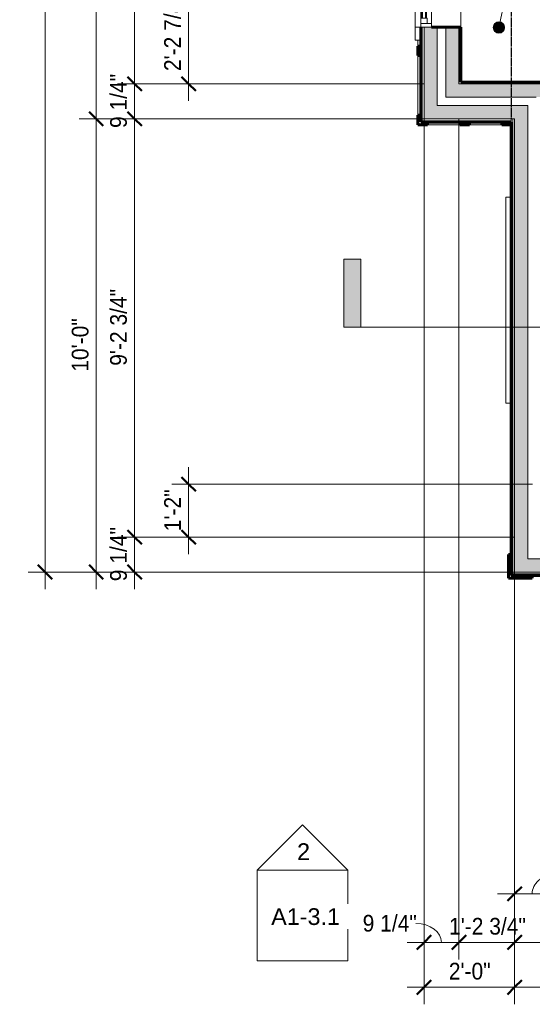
# Model space of a CAD drawing. Header units: inches. Extents: x -653 to 138, y -295 to 603.
# Tile 1 of 21: x -653 to -518, y -295 to -34. Entities that reach past the tile are written whole.
import ezdxf

# ---------------------------------------------------------------- set-up
doc = ezdxf.new("R2010")
doc.units = ezdxf.units.IN
doc.header["$MEASUREMENT"] = 0
doc.linetypes.add('1A Hidden Long', pattern=[0.21875, 0.15625, -0.0625])
doc.linetypes.add('3B Center Short', pattern=[0.59375, 0.375, -0.0625, 0.09375, -0.0625])
for name, color, linetype, lineweight in [('A-ANNO-DIMS', 1, 'Continuous', 9), ('A-ANNO-DIMS-48', 1, 'Continuous', 9), ('A-ANNO-NOTE', 2, 'Continuous', 9), ('A-ANNO-SYMB', 6, 'Continuous', 9), ('A-DETL', 5, 'Continuous', 9), ('A-DETL-MBND', 5, 'Continuous', 9), ('A-GLAZ', 6, 'Continuous', 18), ('A-GLAZ-GLAS', 6, 'Continuous', 40), ('A-WALL', 2, 'Continuous', 18), ('A-WALL-PATT', 2, 'Continuous', 60)]:
    doc.layers.add(name, color=color, linetype=linetype, lineweight=lineweight)
doc.styles.add('Arial', font='arial.ttf', dxfattribs={"height": 4.425898})
doc.styles.add('Arial_1', font='arial.ttf', dxfattribs={"width": 0.9, "height": 4.425898})
doc.dimstyles.new('Linear_-_3_32__Arial_2', dxfattribs={"dimscale": 12, "dimtxt": 4.5, "dimasz": 0.3125, "dimexe": 0.375, "dimexo": 0.375, "dimgap": 0.0625, "dimtad": 1, "dimdec": 3, "dimrnd": 0.125, "dimzin": 3, "dimdsep": 46, "dimlunit": 4, "dimtxsty": 'Arial_1', "dimblk1": 'OBLIQUE', "dimblk2": 'OBLIQUE', "dimsah": 1, "dimcen": 0.09, "dimdle": 0.375, "dimazin": 0, "dimtfac": 1, "dimtdec": 3, "dimtix": 1, "dimtmove": 0, "dimatfit": 3, "dimfxl": 1, "dimtvp": 1, "dimfrac": 2, "dimtolj": 1, "dimtzin": 0, "dimarcsym": 2})
doc.dimstyles.new('Linear_-_3_32__Arial_2_1', dxfattribs={"dimscale": 12, "dimtxt": 4.5, "dimasz": 0.3125, "dimexe": 0.375, "dimexo": 0.375, "dimgap": 0.0625, "dimtad": 1, "dimdec": 3, "dimrnd": 0.125, "dimzin": 3, "dimdsep": 46, "dimlunit": 4, "dimtxsty": 'Arial_1', "dimblk1": 'OBLIQUE', "dimblk2": 'OBLIQUE', "dimsah": 1, "dimcen": 0.09, "dimdle": 0.375, "dimazin": 0, "dimtfac": 1, "dimtdec": 3, "dimtix": 1, "dimtmove": 1, "dimatfit": 3, "dimfxl": 1, "dimtvp": 1, "dimfrac": 2, "dimtolj": 1, "dimtzin": 0, "dimarcsym": 2})
doc.dimstyles.new('Linear_-_3_32__Arial_2_4', dxfattribs={"dimscale": 12, "dimtxt": 4.5, "dimasz": 0.1875, "dimexe": 0.375, "dimexo": 0.375, "dimgap": 0.0625, "dimtad": 1, "dimdec": 3, "dimrnd": 0.125, "dimzin": 3, "dimdsep": 46, "dimlunit": 4, "dimtxsty": 'Arial_1', "dimblk1": 'OBLIQUE', "dimblk2": 'OBLIQUE', "dimsah": 1, "dimcen": 0.09, "dimdle": 0.375, "dimazin": 0, "dimtfac": 1, "dimtdec": 3, "dimtix": 1, "dimtmove": 0, "dimatfit": 3, "dimfxl": 1, "dimtvp": 1, "dimfrac": 2, "dimtolj": 1, "dimtzin": 0, "dimarcsym": 2})
pattern_1 = [(135, (0, 0), (-4.006467, -4.006467), [])]
pattern_2 = [(0, (0, 0), (15.36, 3.84), [0.634, -10.886, 0.634, -10.886, -61.44]), (0, (0, 0), (15.36, 3.84), [-23.04, 0.634, -22.406, 0.634, -10.886, -26.88]), (0, (0, 0), (15.36, 3.84), [-57.6, 0.634, -7.046, 0.634, -18.566]), (120, (5.76, 1.92), (-11.005538, 11.38215), [0.634, -10.886, 0.634, -10.886, -61.44]), (120, (5.76, 1.92), (-11.005538, 11.38215), [-23.04, 0.634, -22.406, 0.634, -10.886, -26.88]), (120, (5.76, 1.92), (-11.005538, 11.38215), [-57.6, 0.634, -7.046, 0.634, -18.566]), (240, (7.68, 9.6), (-4.354462, -15.22215), [0.634, -10.886, 0.634, -10.886, -61.44]), (240, (7.68, 9.6), (-4.354462, -15.22215), [-23.04, 0.634, -22.406, 0.634, -10.886, -26.88]), (240, (7.68, 9.6), (-4.354462, -15.22215), [-57.6, 0.634, -7.046, 0.634, -18.566])]
pattern_3 = [(45, (0, 0), (-4.006467, 4.006467), []), (135, (0, 0), (-4.006467, -4.006467), [])]

# ---------------------------------------------------------------- blocks, each defined once
blk = doc.blocks.new('Single Casement - 2050CS-2109808-Second Floor Plan')
at = {"layer": 'A-GLAZ'}
for p, q in [((-11.75, 6.81), (-15.25, 6.81)), ((-15.25, 6.81), (-15.25, 5.31)), ((-11.75, 5.31), (-11.75, 6.81)), ((-11.75, 6.81), (11.75, 6.81)), ((11.75, 5.31), (-11.75, 5.31)), ((-11.75, 5.31), (-11.75, 2.44)), ((-10.83, 2.44), (-10.83, 5.31)), ((-10.83, 5.31), (-9.38, 5.31)), ((-9.38, 5.31), (-9.38, 3.6)), ((9.37, 5.31), (-0.73, 5.31)), ((10.83, 5.31), (9.37, 5.31)), ((9.37, 5.31), (9.37, 3.6)), ((9.37, 3.6), (9.37, 5.31)), ((10.83, 5.31), (10.83, 2.44)), ((15.25, 6.81), (11.75, 6.81)), ((11.75, 6.81), (11.75, 5.31)), ((11.75, 2.44), (11.75, 5.31)), ((15.25, 5.31), (15.25, 6.81)), ((-9.38, 3.6), (-10.83, 3.6)), ((9.37, 3.6), (10.83, 3.6)), ((-11.75, 2.44), (11.75, 2.44))]:
    blk.add_line(p, q, dxfattribs=at)
at = {"layer": 'A-GLAZ-GLAS'}
for p, q in [((9.37, 5), (-9.38, 5)), ((9.37, 4), (-9.38, 4))]:
    blk.add_line(p, q, dxfattribs=at)
blk = doc.blocks.new('Single Awning - 48_ x 15_-2775562-Second Floor Plan')
at = {"layer": 'A-DETL-MBND'}
for p, q in [((-27.25, 6.81), (27.25, 6.81)), ((-27.25, 5.31), (-27.25, 6.81)), ((27.25, 6.81), (27.25, 5.31))]:
    blk.add_line(p, q, dxfattribs=at)
blk = doc.blocks.new('Section - 3_32_ x 3_8_-54337-Second Floor Plan')
at = {"layer": 'A-ANNO-SYMB'}
blk.add_hatch(color=256, dxfattribs=at).paths.add_polyline_path([(0, 0.375), (0, 0), (-0.09375, 0), (-0.09375, 0.375)], flags=0)
for p, q in [((0, 0.375), (-0.09375, 0.375)), ((-0.09375, 0.375), (-0.09375, 0)), ((0, 0), (0, 0.375)), ((-0.09375, 0), (0, 0))]:
    blk.add_line(p, q, dxfattribs=at)
blk = doc.blocks.new('Elevation - Detail Number-151647-Second Floor Plan')
at = {"layer": 'A-ANNO-SYMB'}
for p, q in [((-0.25, -0.25), (-0.25, 0.25)), ((-0.25, 0.25), (0.25, 0.25)), ((0.25, 0.25), (0.25, -0.25)), ((0.25, -0.25), (-0.25, -0.25))]:
    blk.add_line(p, q, dxfattribs=at)
blk = doc.blocks.new('Elevation - Detail Number-151370-Second Floor Plan')
at = {"layer": 'A-ANNO-SYMB'}
for p, q in [((0, 0.25), (-0.25, 0)), ((0.25, 0), (0, 0.25)), ((-0.25, 0), (0.25, 0))]:
    blk.add_line(p, q, dxfattribs=at)
blk = doc.blocks.new('DIMBLOCK1-Second Floor Plan')
at = {"layer": 'A-ANNO-DIMS-48', "transparency": 16777216}
for p, q in [((-522.29, -180.23), (-522.29, -294.61)), ((-522.29, -290.11), (-522.29, -180.23)), ((-42.29, -180.23), (-42.29, -294.61)), ((-42.29, -290.11), (-42.29, -180.23)), ((-526.79, -290.11), (-37.79, -290.11))]:
    blk.add_line(p, q, dxfattribs=at)
at = {"layer": 'A-ANNO-DIMS-48', "lineweight": 50, "transparency": 16777216}
for p, q in [((-522.29, -290.11), (-520.41, -288.24)), ((-42.29, -290.11), (-40.41, -288.24)), ((-522.29, -290.11), (-524.16, -291.99)), ((-42.29, -290.11), (-44.16, -291.99))]:
    blk.add_line(p, q, dxfattribs=at)
at = {"layer": 'A-ANNO-DIMS-48', "color": 0, "transparency": 16777216, "insert": (-289.24, -283.62), "char_height": 4.426, "width": 16.6985, "attachment_point": 1, "line_spacing_factor": 0.938532, "style": 'Arial_1'}
blk.add_mtext('40\'-0"', dxfattribs=at)
blk = doc.blocks.new('_Oblique')
at = {"color": 0, "linetype": 'ByBlock', "lineweight": -2}
blk.add_line((-0.5, -0.5), (0.5, 0.5), dxfattribs=at)
blk = doc.blocks.new('DIMBLOCK2-Second Floor Plan')
at = {"layer": 'A-ANNO-DIMS-48', "transparency": 16777216}
for p, q in [((-513.04, -171.64), (-513.04, -269.87)), ((-513.04, -265.37), (-513.04, -171.64)), ((-522.29, -180.23), (-522.29, -269.87)), ((-522.29, -265.37), (-522.29, -180.23)), ((-526.79, -265.37), (-513.04, -265.37))]:
    blk.add_line(p, q, dxfattribs=at)
at = {"layer": 'A-ANNO-DIMS-48', "lineweight": 50, "transparency": 16777216}
for p, q in [((-522.29, -265.37), (-524.16, -267.25)), ((-522.29, -265.37), (-520.41, -263.5)), ((-513.04, -265.37), (-514.91, -267.25)), ((-513.04, -265.37), (-511.16, -263.5))]:
    blk.add_line(p, q, dxfattribs=at)
at = {"layer": 'A-ANNO-DIMS-48', "transparency": 16777216}
blk.add_ellipse((-511.8, -265.37), major_axis=(5.86, 0), ratio=0.853868, start_param=1.570796, end_param=3.141593, dxfattribs=at)
at = {"layer": 'A-ANNO-DIMS-48', "color": 0, "transparency": 16777216, "insert": (-511.8, -258.09), "char_height": 4.426, "width": 16.9477, "attachment_point": 1, "line_spacing_factor": 0.938532, "style": 'Arial_1'}
blk.add_mtext('9 1/4"', dxfattribs=at)
blk = doc.blocks.new('DIMBLOCK9-Second Floor Plan')
at = {"layer": 'A-ANNO-DIMS-48', "transparency": 16777216}
for p, q in [((-212.04, -175.98), (-212.04, -282.72)), ((-212.04, -278.22), (-212.04, -175.98)), ((-522.29, -180.23), (-522.29, -282.72)), ((-522.29, -278.22), (-522.29, -180.23)), ((-526.79, -278.22), (-212.04, -278.22))]:
    blk.add_line(p, q, dxfattribs=at)
at = {"layer": 'A-ANNO-DIMS-48', "lineweight": 50, "transparency": 16777216}
for p, q in [((-522.29, -278.22), (-524.16, -280.09)), ((-522.29, -278.22), (-520.41, -276.34)), ((-212.04, -278.22), (-213.91, -280.09)), ((-212.04, -278.22), (-210.16, -276.34))]:
    blk.add_line(p, q, dxfattribs=at)
at = {"layer": 'A-ANNO-DIMS-48', "color": 0, "transparency": 16777216, "insert": (-380.21, -271.73), "char_height": 4.4259, "width": 31.32, "attachment_point": 1, "line_spacing_factor": 0.938532, "style": 'Arial_1'}
blk.add_mtext('25\'-10 1/4"', dxfattribs=at)
blk = doc.blocks.new('DIMBLOCK11-Second Floor Plan')
at = {"layer": 'A-ANNO-DIMS-48', "lineweight": 50, "transparency": 16777216}
for p, q in [((-633.14, -60.17), (-635.02, -58.29)), ((-633.14, -60.17), (-631.27, -62.04)), ((-633.14, -180.17), (-635.02, -178.29)), ((-633.14, -180.17), (-631.27, -182.04))]:
    blk.add_line(p, q, dxfattribs=at)
at = {"layer": 'A-ANNO-DIMS-48', "transparency": 16777216}
for p, q in [((-546.35, -60.17), (-637.64, -60.17)), ((-633.14, -184.67), (-633.14, -60.17)), ((-633.14, -60.17), (-546.35, -60.17)), ((-522.35, -180.17), (-637.64, -180.17)), ((-633.14, -180.17), (-522.35, -180.17))]:
    blk.add_line(p, q, dxfattribs=at)
at = {"layer": 'A-ANNO-DIMS-48', "color": 0, "transparency": 16777216, "insert": (-639.63, -127.13), "char_height": 4.426, "width": 16.6985, "attachment_point": 1, "rotation": 90, "line_spacing_factor": 0.938532, "style": 'Arial_1'}
blk.add_mtext('10\'-0"', dxfattribs=at)
blk = doc.blocks.new('DIMBLOCK12-Second Floor Plan')
at = {"layer": 'A-ANNO-DIMS-48', "lineweight": 50, "transparency": 16777216}
for p, q in [((-633.14, 71.83), (-635.02, 73.71)), ((-633.14, 71.83), (-631.27, 69.96)), ((-633.14, -60.17), (-635.02, -58.29)), ((-633.14, -60.17), (-631.27, -62.04))]:
    blk.add_line(p, q, dxfattribs=at)
at = {"layer": 'A-ANNO-DIMS-48', "transparency": 16777216}
for p, q in [((-546.35, 71.83), (-637.64, 71.83)), ((-633.14, -60.17), (-633.14, 71.83)), ((-633.14, 71.83), (-546.35, 71.83)), ((-546.35, -60.17), (-637.64, -60.17)), ((-633.14, -60.17), (-546.35, -60.17))]:
    blk.add_line(p, q, dxfattribs=at)
at = {"layer": 'A-ANNO-DIMS-48', "color": 0, "transparency": 16777216, "insert": (-639.63, -1.13), "char_height": 4.426, "width": 16.6985, "attachment_point": 1, "rotation": 90, "line_spacing_factor": 0.938532, "style": 'Arial_1'}
blk.add_mtext('11\'-0"', dxfattribs=at)
blk = doc.blocks.new('DIMBLOCK14-Second Floor Plan')
at = {"layer": 'A-ANNO-DIMS-48', "lineweight": 50, "transparency": 16777216}
for p, q in [((-622.98, -170.92), (-624.85, -169.04)), ((-622.98, -170.92), (-621.1, -172.79)), ((-622.98, -180.17), (-624.85, -178.29)), ((-622.98, -180.17), (-621.1, -182.04))]:
    blk.add_line(p, q, dxfattribs=at)
at = {"layer": 'A-ANNO-DIMS-48', "transparency": 16777216}
for p, q in [((-522.35, -170.92), (-627.48, -170.92)), ((-622.98, -184.67), (-622.98, -170.92)), ((-622.98, -170.92), (-522.35, -170.92)), ((-522.35, -180.17), (-627.48, -180.17)), ((-622.98, -180.17), (-522.35, -180.17))]:
    blk.add_line(p, q, dxfattribs=at)
at = {"layer": 'A-ANNO-DIMS-48', "color": 0, "transparency": 16777216, "insert": (-629.47, -182.6), "char_height": 4.426, "width": 16.9477, "attachment_point": 1, "rotation": 90, "line_spacing_factor": 0.938532, "style": 'Arial_1'}
blk.add_mtext('9 1/4"', dxfattribs=at)
blk = doc.blocks.new('DIMBLOCK15-Second Floor Plan')
at = {"layer": 'A-ANNO-DIMS-48', "lineweight": 50, "transparency": 16777216}
for p, q in [((-622.98, -60.17), (-624.85, -58.29)), ((-622.98, -60.17), (-621.1, -62.04)), ((-622.98, -170.92), (-624.85, -169.04)), ((-622.98, -170.92), (-621.1, -172.79))]:
    blk.add_line(p, q, dxfattribs=at)
at = {"layer": 'A-ANNO-DIMS-48', "transparency": 16777216}
for p, q in [((-546.35, -60.17), (-627.48, -60.17)), ((-622.98, -170.92), (-622.98, -60.17)), ((-622.98, -60.17), (-546.35, -60.17)), ((-522.35, -170.92), (-627.48, -170.92)), ((-622.98, -170.92), (-522.35, -170.92))]:
    blk.add_line(p, q, dxfattribs=at)
at = {"layer": 'A-ANNO-DIMS-48', "color": 0, "transparency": 16777216, "insert": (-629.47, -125.55), "char_height": 4.426, "width": 24.0092, "attachment_point": 1, "rotation": 90, "line_spacing_factor": 0.938532, "style": 'Arial_1'}
blk.add_mtext('9\'-2 3/4"', dxfattribs=at)
blk = doc.blocks.new('DIMBLOCK16-Second Floor Plan')
at = {"layer": 'A-ANNO-DIMS-48', "lineweight": 50, "transparency": 16777216}
for p, q in [((-622.98, -50.92), (-624.85, -49.04)), ((-622.98, -50.92), (-621.1, -52.79)), ((-622.98, -60.17), (-624.85, -58.29)), ((-622.98, -60.17), (-621.1, -62.04))]:
    blk.add_line(p, q, dxfattribs=at)
at = {"layer": 'A-ANNO-DIMS-48', "transparency": 16777216}
for p, q in [((-546.35, -50.92), (-627.48, -50.92)), ((-622.98, -60.17), (-622.98, -50.92)), ((-622.98, -50.92), (-546.35, -50.92)), ((-546.35, -60.17), (-627.48, -60.17)), ((-622.98, -60.17), (-546.35, -60.17))]:
    blk.add_line(p, q, dxfattribs=at)
at = {"layer": 'A-ANNO-DIMS-48', "color": 0, "transparency": 16777216, "insert": (-629.47, -62.6), "char_height": 4.426, "width": 16.9477, "attachment_point": 1, "rotation": 90, "line_spacing_factor": 0.938532, "style": 'Arial_1'}
blk.add_mtext('9 1/4"', dxfattribs=at)
blk = doc.blocks.new('DIMBLOCK17-Second Floor Plan')
at = {"layer": 'A-ANNO-DIMS-48', "transparency": 16777216}
for p, q in [((-546.35, 62.58), (-627.48, 62.58)), ((-622.98, -50.92), (-622.98, 62.58)), ((-622.98, 62.58), (-546.35, 62.58)), ((-546.35, -50.92), (-627.48, -50.92)), ((-622.98, -50.92), (-546.35, -50.92))]:
    blk.add_line(p, q, dxfattribs=at)
at = {"layer": 'A-ANNO-DIMS-48', "lineweight": 50, "transparency": 16777216}
for p, q in [((-622.98, 62.58), (-624.85, 64.46)), ((-622.98, 62.58), (-621.1, 60.71)), ((-622.98, -50.92), (-624.85, -49.04)), ((-622.98, -50.92), (-621.1, -52.79))]:
    blk.add_line(p, q, dxfattribs=at)
at = {"layer": 'A-ANNO-DIMS-48', "color": 0, "transparency": 16777216, "insert": (-629.47, -4.17), "char_height": 4.426, "width": 24.0092, "attachment_point": 1, "rotation": 90, "line_spacing_factor": 0.938532, "style": 'Arial_1'}
blk.add_mtext('9\'-5 1/2"', dxfattribs=at)
blk = doc.blocks.new('DIMBLOCK21-Second Floor Plan')
at = {"layer": 'A-ANNO-DIMS-48', "transparency": 16777216}
for p, q in [((-646.7, -184.67), (-646.7, 136.33)), ((-522.35, 131.83), (-651.2, 131.83)), ((-646.7, 131.83), (-522.35, 131.83)), ((-522.35, -180.17), (-651.2, -180.17)), ((-646.7, -180.17), (-522.35, -180.17))]:
    blk.add_line(p, q, dxfattribs=at)
at = {"layer": 'A-ANNO-DIMS-48', "lineweight": 50, "transparency": 16777216}
for p, q in [((-646.7, 131.83), (-648.58, 133.71)), ((-646.7, 131.83), (-644.83, 129.96)), ((-646.7, -180.17), (-648.58, -178.29)), ((-646.7, -180.17), (-644.83, -182.04))]:
    blk.add_line(p, q, dxfattribs=at)
at = {"layer": 'A-ANNO-DIMS-48', "color": 0, "transparency": 16777216, "insert": (-653.19, -31.13), "char_height": 4.426, "width": 16.6985, "attachment_point": 1, "rotation": 90, "line_spacing_factor": 0.938532, "style": 'Arial_1'}
blk.add_mtext('26\'-0"', dxfattribs=at)
blk = doc.blocks.new('DIMBLOCK22-Second Floor Plan')
at = {"layer": 'A-ANNO-DIMS-48', "transparency": 16777216}
for p, q in [((-546.29, -60.23), (-546.29, -294.61)), ((-546.29, -290.11), (-546.29, -60.23)), ((-522.29, -180.23), (-522.29, -294.61)), ((-522.29, -290.11), (-522.29, -180.23)), ((-550.79, -290.11), (-517.79, -290.11))]:
    blk.add_line(p, q, dxfattribs=at)
at = {"layer": 'A-ANNO-DIMS-48', "lineweight": 50, "transparency": 16777216}
for p, q in [((-546.29, -290.11), (-544.41, -288.24)), ((-522.29, -290.11), (-520.41, -288.24)), ((-546.29, -290.11), (-548.16, -291.99)), ((-522.29, -290.11), (-524.16, -291.99))]:
    blk.add_line(p, q, dxfattribs=at)
at = {"layer": 'A-ANNO-DIMS-48', "color": 0, "transparency": 16777216, "insert": (-539.72, -283.62), "char_height": 4.426, "width": 13.0431, "attachment_point": 1, "line_spacing_factor": 0.938532, "style": 'Arial_1'}
blk.add_mtext('2\'-0"', dxfattribs=at)
blk = doc.blocks.new('DIMBLOCK23-Second Floor Plan')
at = {"layer": 'A-ANNO-DIMS-48', "transparency": 16777216}
for p, q in [((-546.29, -60.23), (-546.29, -282.72)), ((-546.29, -278.22), (-546.29, -60.23)), ((-537.04, -60.23), (-537.04, -282.72)), ((-537.04, -278.22), (-537.04, -60.23)), ((-550.79, -278.22), (-537.04, -278.22))]:
    blk.add_line(p, q, dxfattribs=at)
at = {"layer": 'A-ANNO-DIMS-48', "lineweight": 50, "transparency": 16777216}
for p, q in [((-546.29, -278.22), (-548.16, -280.09)), ((-546.29, -278.22), (-544.41, -276.34)), ((-537.04, -278.22), (-538.91, -280.09)), ((-537.04, -278.22), (-535.16, -276.34))]:
    blk.add_line(p, q, dxfattribs=at)
at = {"layer": 'A-ANNO-DIMS-48', "transparency": 16777216}
blk.add_ellipse((-548.43, -278.22), major_axis=(6.77, 0), ratio=0.739598, start_param=0, end_param=1.570796, dxfattribs=at)
at = {"layer": 'A-ANNO-DIMS-48', "color": 0, "transparency": 16777216, "insert": (-562.55, -270.93), "char_height": 4.426, "width": 16.9477, "attachment_point": 1, "line_spacing_factor": 0.938532, "style": 'Arial_1'}
blk.add_mtext('9 1/4"', dxfattribs=at)
blk = doc.blocks.new('DIMBLOCK24-Second Floor Plan')
at = {"layer": 'A-ANNO-DIMS-48', "transparency": 16777216}
for p, q in [((-537.04, -60.23), (-537.04, -282.72)), ((-537.04, -278.22), (-537.04, -60.23)), ((-522.29, -180.23), (-522.29, -282.72)), ((-522.29, -278.22), (-522.29, -180.23)), ((-537.04, -278.22), (-517.79, -278.22))]:
    blk.add_line(p, q, dxfattribs=at)
at = {"layer": 'A-ANNO-DIMS-48', "lineweight": 50, "transparency": 16777216}
for p, q in [((-537.04, -278.22), (-538.91, -280.09)), ((-537.04, -278.22), (-535.16, -276.34)), ((-522.29, -278.22), (-524.16, -280.09)), ((-522.29, -278.22), (-520.41, -276.34))]:
    blk.add_line(p, q, dxfattribs=at)
at = {"layer": 'A-ANNO-DIMS-48', "color": 0, "transparency": 16777216, "insert": (-539.66, -271.73), "char_height": 4.426, "width": 24.0092, "attachment_point": 1, "line_spacing_factor": 0.938532, "style": 'Arial_1'}
blk.add_mtext('1\'-2 3/4"', dxfattribs=at)
blk = doc.blocks.new('DIMBLOCK64-Second Floor Plan')
at = {"layer": 'A-ANNO-DIMS-48', "lineweight": 50, "transparency": 16777216}
for p, q in [((-608.65, -24.11), (-609.77, -22.98)), ((-608.65, -24.11), (-607.52, -25.23)), ((-608.65, -50.92), (-610.52, -49.04)), ((-608.65, -50.92), (-606.77, -52.79))]:
    blk.add_line(p, q, dxfattribs=at)
at = {"layer": 'A-ANNO-DIMS-48', "transparency": 16777216}
for p, q in [((-553.16, -24.11), (-613.15, -24.11)), ((-608.65, -24.11), (-608.65, -55.42)), ((-546.35, -50.92), (-613.15, -50.92)), ((-608.65, -50.92), (-546.35, -50.92))]:
    blk.add_line(p, q, dxfattribs=at)
at = {"layer": 'A-ANNO-DIMS-48', "linetype": '3B Center Short', "transparency": 16777216}
blk.add_line((-608.65, -24.11), (-553.16, -24.11), dxfattribs=at)
at = {"layer": 'A-ANNO-DIMS-48', "color": 0, "transparency": 16777216, "insert": (-615.14, -47.52), "char_height": 4.426, "width": 24.0092, "attachment_point": 1, "rotation": 90, "line_spacing_factor": 0.938532, "style": 'Arial_1'}
blk.add_mtext('2\'-2 7/8"', dxfattribs=at)
blk = doc.blocks.new('DIMBLOCK97-Second Floor Plan')
at = {"layer": 'A-ANNO-DIMS-48', "transparency": 16777216}
for p, q in [((-608.65, -175.42), (-608.65, -152.42)), ((-517.54, -156.92), (-613.15, -156.92)), ((-608.65, -156.92), (-517.54, -156.92)), ((-522.35, -170.92), (-613.15, -170.92)), ((-608.65, -170.92), (-522.35, -170.92))]:
    blk.add_line(p, q, dxfattribs=at)
at = {"layer": 'A-ANNO-DIMS-48', "lineweight": 50, "transparency": 16777216}
for p, q in [((-608.65, -156.92), (-610.52, -155.04)), ((-608.65, -156.92), (-606.77, -158.79)), ((-608.65, -170.92), (-610.52, -169.04)), ((-608.65, -170.92), (-606.77, -172.79))]:
    blk.add_line(p, q, dxfattribs=at)
at = {"layer": 'A-ANNO-DIMS-48', "color": 0, "transparency": 16777216, "insert": (-615.14, -169.35), "char_height": 4.426, "width": 13.0431, "attachment_point": 1, "rotation": 90, "line_spacing_factor": 0.938532, "style": 'Arial_1'}
blk.add_mtext('1\'-2"', dxfattribs=at)

msp = doc.modelspace()

# ---------------------------------------------------------------- hatches: boundary and pattern name
at = {"layer": 'A-ANNO-NOTE'}
h = msp.add_hatch(color=256, dxfattribs=at)
edge = h.paths.add_edge_path(flags=0)
edge.add_arc((-526.4362, -35.9846), 1.5, 0, 360)
at = {"layer": 'A-WALL-PATT'}
h = msp.add_hatch(color=256, dxfattribs=at)
h.paths.add_polyline_path([(-542.7861, -60.1679), (-542.7861, -35.8554), (-546.2861, -35.8554), (-546.2861, -60.1679)], flags=0)
h.paths.add_polyline_path([(-544.2861, -12.3554), (-542.7861, -12.3554), (-542.7861, 24.1446), (-546.2861, 24.1446), (-546.2861, -12.3554)], flags=0)
h.paths.add_polyline_path([(-546.2861, 47.6446), (-542.7861, 47.6446), (-542.7861, 68.3321), (-546.2861, 68.3321), (-546.2861, 56.7245)], flags=0)
h = msp.add_hatch(color=256, dxfattribs=at)
h.paths.add_polyline_path([(-537.0361, -54.4179), (-537.0361, -35.8554), (-540.5361, -35.8554), (-540.5361, -54.4179)], flags=0)
h.paths.add_polyline_path([(-537.0361, -12.3554), (-537.0361, 24.1446), (-540.5361, 24.1446), (-540.5361, -12.3554)], flags=0)
h.paths.add_polyline_path([(-540.5361, 47.6446), (-537.0361, 47.6446), (-537.0361, 62.5821), (-540.5361, 62.5821), (-540.5361, 56.7245)], flags=0)
at = {"layer": 'A-WALL-PATT', "lineweight": 9}
h = msp.add_hatch(dxfattribs=at)
h.set_pattern_fill('FP_2', color=256, style=0, pattern_type=2)
h.set_pattern_definition(pattern_2)
h.paths.add_polyline_path([(-537.0361, -50.9179), (-536.5361, -50.9179), (-536.5361, -35.8554), (-537.0361, -35.8554), (-537.0361, -47.2836)], flags=0)
h.paths.add_polyline_path([(-537.0361, -12.3554), (-536.5361, -12.3554), (-536.5361, 24.1446), (-537.0361, 24.1446), (-537.0361, 12.1496)], flags=0)
h.paths.add_polyline_path([(-537.0361, 47.6446), (-536.5361, 47.6446), (-536.5361, 62.0821), (-537.0361, 62.0821), (-537.0361, 56.7245)], flags=0)
h = msp.add_hatch(dxfattribs=at)
h.set_pattern_fill('FP_3', color=256, style=0, pattern_type=2)
h.set_pattern_definition(pattern_3)
h.paths.add_polyline_path([(-547.9111, -43.411), (-547.1611, -43.411), (-547.1611, -40.911), (-547.9111, -40.911)], flags=0)
at = {"layer": 'A-WALL-PATT'}
for points in [[(-514.3028, -54.4179), (-513.0361, -54.4179), (-513.0361, -50.9179), (-537.0361, -50.9179), (-537.0361, -54.4179), (-516.5361, -54.4179)], [(-522.2861, -60.1679), (-518.7861, -60.1679), (-518.7861, -56.6679), (-542.7861, -56.6679), (-542.7861, -60.1679), (-522.7861, -60.1679)], [(-518.7861, -180.1679), (-518.7861, -60.1679), (-522.2861, -60.1679), (-522.2861, -180.1679)]]:
    msp.add_hatch(color=256, dxfattribs=at).paths.add_polyline_path(points, flags=0)
at = {"layer": 'A-WALL-PATT', "lineweight": 9}
h = msp.add_hatch(dxfattribs=at)
h.set_pattern_fill('FP_2', color=256, style=0, pattern_type=2)
h.set_pattern_definition(pattern_2)
h.paths.add_polyline_path([(-514.3028, -50.9179), (-513.0361, -50.9179), (-513.0361, -50.4179), (-536.5361, -50.4179), (-536.5361, -50.9179), (-523.0999, -50.9179)], flags=0)
h = msp.add_hatch(dxfattribs=at)
h.set_pattern_fill('FP_3', color=256, style=0, pattern_type=2)
h.set_pattern_definition(pattern_3)
h.paths.add_polyline_path([(-547.9111, -61.7304), (-545.4111, -61.7304), (-545.4111, -60.9804), (-547.1611, -60.9804), (-547.1611, -59.2304), (-547.9111, -59.2304)], flags=0)
h = msp.add_hatch(dxfattribs=at)
h.set_pattern_fill('FP_3', color=256, style=0, pattern_type=2)
h.set_pattern_definition(pattern_3)
h.paths.add_polyline_path([(-536.7861, -61.7929), (-534.2861, -61.7929), (-534.2861, -61.0429), (-536.7861, -61.0429)], flags=0)
h = msp.add_hatch(dxfattribs=at)
h.set_pattern_fill('FP_3', color=256, style=0, pattern_type=2)
h.set_pattern_definition(pattern_3)
h.paths.add_polyline_path([(-525.6611, -61.7929), (-523.1611, -61.7929), (-523.1611, -61.0429), (-525.6611, -61.0429)], flags=0)
h = msp.add_hatch(dxfattribs=at)
h.set_pattern_fill('FP_1', color=256, style=0, pattern_type=2)
h.set_pattern_definition(pattern_1)
h.paths.add_polyline_path([(-522.7861, -181.0429), (-522.7861, -60.1679), (-523.1611, -60.1679), (-523.1611, -181.0429)], flags=0)
h = msp.add_hatch(dxfattribs=at)
h.set_pattern_fill('FP_3', color=256, style=0, pattern_type=2)
h.set_pattern_definition(pattern_3)
h.paths.add_polyline_path([(-523.9111, -181.7929), (-517.6611, -181.7929), (-517.6611, -181.0429), (-523.1611, -181.0429), (-523.1611, -175.5429), (-523.9111, -175.5429)], flags=0)
at = {"layer": 'A-WALL-PATT'}
h = msp.add_hatch(color=256, dxfattribs=at)
h.paths.add_polyline_path([(-518.7861, -180.1679), (-449.0361, -180.1679), (-449.0361, -176.6679), (-518.7861, -176.6679)], flags=0)
h.paths.add_polyline_path([(-305.0361, -180.1679), (-305.0361, -176.6679), (-379.5361, -176.6679), (-379.5361, -180.1679), (-338.3603, -180.1679)], flags=0)
h.paths.add_polyline_path([(-45.7861, -180.1679), (-45.7861, -176.6679), (-91.5365, -176.6679), (-91.5365, -180.1679), (-48.0552, -180.1679)], flags=0)
h.paths.add_polyline_path([(-235.5361, -180.1679), (-161.0365, -180.1679), (-161.0365, -176.6679), (-235.5361, -176.6679), (-235.5361, -178.1679)], flags=0)
at = {"layer": 'A-WALL-PATT', "lineweight": 9}
h = msp.add_hatch(dxfattribs=at)
h.set_pattern_fill('FP_1', color=256, style=0, pattern_type=2)
h.set_pattern_definition(pattern_1)
h.paths.add_polyline_path([(-52.0361, -181.0429), (-41.7861, -181.0429), (-41.7861, -180.6679), (-91.5365, -180.6679), (-91.5365, -181.0429), (-56.8523, -181.0429)], flags=0)
h.paths.add_polyline_path([(-161.0365, -181.0429), (-161.0365, -180.6679), (-235.5361, -180.6679), (-235.5361, -181.0429), (-197.6063, -181.0429)], flags=0)
h.paths.add_polyline_path([(-449.0361, -181.0429), (-449.0361, -180.6679), (-522.7861, -180.6679), (-522.7861, -181.0429), (-479.1143, -181.0429)], flags=0)
h.paths.add_polyline_path([(-305.0361, -181.0429), (-305.0361, -180.6679), (-379.5361, -180.6679), (-379.5361, -181.0429), (-338.3603, -181.0429)], flags=0)

# ---------------------------------------------------------------- linework, layer by layer
at = {"layer": 'A-ANNO-NOTE'}
msp.add_line((-526.4362, -35.9846), (-523.5062, -22.0321), dxfattribs=at)
msp.add_circle((-526.4362, -35.9846), 1.5, dxfattribs=at)
at = {"layer": 'A-ANNO-SYMB'}
msp.add_line((-467.2126, -115.3113), (-563.0102, -115.3113), dxfattribs=at)
at = {"layer": 'A-DETL', "linetype": '1A Hidden Long', "lineweight": 30}
msp.add_line((-523.1611, 72.7071), (-523.1611, -60.1679), dxfattribs=at)
at = {"layer": 'A-DETL-MBND'}
for p, q in [((-547.9111, -40.911), (-547.9111, -39.3554)), ((-547.9111, -59.2304), (-547.9111, -43.411)), ((-547.9111, -61.7929), (-547.8486, -61.7304)), ((-547.9111, -61.7929), (-547.9111, -61.7304)), ((-536.7861, -61.7929), (-547.9111, -61.7929)), ((-525.6611, -61.7929), (-534.2861, -61.7929))]:
    msp.add_line(p, q, dxfattribs=at)
at = {"layer": 'A-WALL'}
for p, q in [((-536.5361, -12.3554), (-536.5361, -35.8554)), ((-546.7861, -60.6679), (-546.7861, -35.8554)), ((-546.2861, -60.1679), (-546.2861, -35.8554)), ((-542.7861, -56.6679), (-542.7861, -35.8554)), ((-540.5361, -54.4179), (-540.5361, -35.8554)), ((-537.0361, -50.9179), (-537.0361, -35.8554)), ((-513.0361, -50.9179), (-537.0361, -50.9179)), ((-516.5361, -54.4179), (-540.5361, -54.4179)), ((-518.7861, -56.6679), (-542.7861, -56.6679)), ((-518.7861, -176.6679), (-518.7861, -56.6679)), ((-523.1611, -60.6679), (-546.7861, -60.6679)), ((-522.2861, -60.1679), (-546.2861, -60.1679)), ((-523.1611, -60.1679), (-523.1611, -61.0429)), ((-522.7861, -180.6679), (-522.7861, -60.1679)), ((-522.2861, -180.1679), (-522.2861, -60.1679)), ((-449.0361, -176.6679), (-518.7861, -176.6679)), ((-449.0361, -180.6679), (-522.7861, -180.6679)), ((-449.0361, -180.1679), (-522.2861, -180.1679))]:
    msp.add_line(p, q, dxfattribs=at)
at = {"layer": 'A-WALL', "lineweight": 60}
for p, q in [((-547.1611, -60.9804), (-547.1611, -35.8554)), ((-536.5361, -35.8554), (-544.2861, -35.8554)), ((-536.5361, -50.4179), (-536.5361, -35.8554)), ((-547.1611, -40.911), (-547.9111, -40.911)), ((-547.9111, -40.911), (-547.9111, -43.411)), ((-547.9111, -43.411), (-547.1611, -43.411)), ((-513.0361, -50.4179), (-536.5361, -50.4179)), ((-547.1611, -59.2304), (-547.9111, -59.2304)), ((-547.9111, -59.2304), (-547.9111, -61.7304)), ((-547.9111, -61.7304), (-545.4111, -61.7304)), ((-547.1611, -60.9804), (-545.4111, -60.9804)), ((-545.4111, -61.7304), (-545.4111, -60.9804)), ((-523.1611, -61.0429), (-545.4111, -61.0429)), ((-536.7861, -61.0429), (-536.7861, -61.7929)), ((-536.7861, -61.7929), (-534.2861, -61.7929)), ((-534.2861, -61.7929), (-534.2861, -61.0429)), ((-525.6611, -61.0429), (-525.6611, -61.7929)), ((-525.6611, -61.7929), (-523.1611, -61.7929)), ((-523.1611, -175.5429), (-523.1611, -61.0429)), ((-523.1611, -175.5429), (-523.9111, -175.5429)), ((-523.9111, -175.5429), (-523.9111, -181.7929)), ((-523.1611, -181.0429), (-523.1611, -175.5429)), ((-523.9111, -181.7929), (-517.6611, -181.7929)), ((-523.1611, -181.0429), (-449.0361, -181.0429)), ((-517.6611, -181.7929), (-517.6611, -181.0429))]:
    msp.add_line(p, q, dxfattribs=at)

# ---------------------------------------------------------------- block references
at = {"layer": 'A-ANNO-SYMB', "xscale": 47.99999999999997, "yscale": 47.99999999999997, "zscale": 47.99999999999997}
for name, p in [('Section - 3_32_ x 3_8_-54337-Second Floor Plan', (-563.0102, -115.3113)), ('Elevation - Detail Number-151370-Second Floor Plan', (-578.4728, -259.0864)), ('Elevation - Detail Number-151647-Second Floor Plan', (-578.4728, -271.0864))]:
    msp.add_blockref(name, p, dxfattribs=at)
at = {"layer": 'A-GLAZ', "rotation": 89.9999999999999}
msp.add_blockref('Single Casement - 2050CS-2109808-Second Floor Plan', (-541.8486, -24.1054), dxfattribs=at)
at = {"layer": 'A-GLAZ', "lineweight": 9, "rotation": 89.99999999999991}
msp.add_blockref('Single Awning - 48_ x 15_-2775562-Second Floor Plan', (-517.8486, -108.1679), dxfattribs=at)

# ---------------------------------------------------------------- dimensions: what is measured, and where the dimension line sits
at = {"layer": 'A-ANNO-DIMS'}
for base, p1, p2, dimstyle, override, picture, middle in [((-646.7026, 131.8321), (-517.8486, -180.1679), (-517.8486, 131.8321), 'Linear_-_3_32__Arial_2', {"dimpost": '<>', "dimfxl": 312}, 'DIMBLOCK21-Second Floor Plan', (-649.7124, -24.1679)), ((-633.1415, 71.8321), (-541.8486, -60.1679), (-541.8486, 71.8321), 'Linear_-_3_32__Arial_2', {"dimpost": '<>', "dimfxl": 132}, 'DIMBLOCK12-Second Floor Plan', (-636.1513, 5.8321)), ((-622.9754, 62.5821), (-541.8486, -50.9179), (-541.8486, 62.5821), 'Linear_-_3_32__Arial_2', {"dimpost": '<>', "dimfxl": 113.5}, 'DIMBLOCK17-Second Floor Plan', (-626.0138, 5.8321)), ((-608.649551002, -50.917916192), (-548.6611363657, -24.105416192), (-541.8486363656, -50.917916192), 'Linear_-_3_32__Arial_2_4', {"dimpost": '<>', "dimfxl": 27.664423}, 'DIMBLOCK64-Second Floor Plan', (-611.689485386, -37.511666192)), ((-622.9754, -50.9179), (-541.8486, -60.1679), (-541.8486, -50.9179), 'Linear_-_3_32__Arial_2', {"dimpost": '<>', "dimfxl": 9.25}, 'DIMBLOCK16-Second Floor Plan', (-626.0138, -55.5429)), ((-633.1415, -60.1679), (-517.8486, -180.1679), (-541.8486, -60.1679), 'Linear_-_3_32__Arial_2', {"dimpost": '<>', "dimfxl": 122.376468}, 'DIMBLOCK11-Second Floor Plan', (-636.1513, -120.1679)), ((-622.9754, -60.1679), (-517.8486, -170.9179), (-541.8486, -60.1679), 'Linear_-_3_32__Arial_2', {"dimpost": '<>', "dimfxl": 113.320618}, 'DIMBLOCK15-Second Floor Plan', (-626.0153, -115.5429)), ((-608.6496, -156.9179), (-517.8486, -170.9179), (-513.0361, -156.9179), 'Linear_-_3_32__Arial_2', {"dimpost": '<>', "dimfxl": 14.804059}, 'DIMBLOCK97-Second Floor Plan', (-611.6216, -163.9179)), ((-622.9754, -170.9179), (-517.8486, -180.1679), (-517.8486, -170.9179), 'Linear_-_3_32__Arial_2', {"dimpost": '<>', "dimfxl": 9.25}, 'DIMBLOCK14-Second Floor Plan', (-626.0138, -175.5429))]:
    dim = msp.add_linear_dim(base=base, p1=p1, p2=p2, angle=90, dimstyle=dimstyle, override=override, dxfattribs=at)
    dim.commit()
    dim.dimension.update_dxf_attribs({"geometry": picture, "text_midpoint": middle})
for base, p1, p2, override, picture, middle in [((-537.0361, -278.2165), (-546.2861, -55.7304), (-537.0361, -55.7304), {"dimpost": '<>', "dimfxl": 9.25}, 'DIMBLOCK23-Second Floor Plan', (-554.0795, -273.8809)), ((-513.0361, -265.3727), (-522.2861, -175.7304), (-513.0361, -167.1393), {"dimpost": '<>', "dimfxl": 12.624158}, 'DIMBLOCK2-Second Floor Plan', (-503.3241, -261.0372))]:
    dim = msp.add_linear_dim(base=base, p1=p1, p2=p2, dimstyle='Linear_-_3_32__Arial_2_1', override=override, dxfattribs=at)
    dim.commit()
    dim.dimension.update_dxf_attribs({"geometry": picture, "text_midpoint": middle, "dimtype": 160})
for base, p1, p2, override, picture, middle in [((-522.2861, -290.1117), (-546.2861, -55.7304), (-522.2861, -175.7304), {"dimpost": '<>', "dimfxl": 122.376468}, 'DIMBLOCK22-Second Floor Plan', (-534.2861, -287.1019)), ((-522.2861, -278.2165), (-537.0361, -55.7304), (-522.2861, -175.7304), {"dimpost": '<>', "dimfxl": 120.903112}, 'DIMBLOCK24-Second Floor Plan', (-529.6611, -275.1766)), ((-212.0361, -278.2165), (-522.2861, -175.7304), (-212.0361, -171.4804), {"dimpost": '<>', "dimfxl": 310.279108}, 'DIMBLOCK9-Second Floor Plan', (-367.1611, -275.1781)), ((-42.2861, -290.1117), (-522.2861, -175.7304), (-42.2861, -175.7304), {"dimpost": '<>', "dimfxl": 480}, 'DIMBLOCK1-Second Floor Plan', (-282.2861, -287.1019))]:
    dim = msp.add_linear_dim(base=base, p1=p1, p2=p2, dimstyle='Linear_-_3_32__Arial_2', override=override, dxfattribs=at)
    dim.commit()
    dim.dimension.update_dxf_attribs({"geometry": picture, "text_midpoint": middle})

# ---------------------------------------------------------------- next in the draw order: texts
at = {"layer": 'A-ANNO-SYMB', "char_height": 4.4259, "attachment_point": 2, "line_spacing_factor": 0.938532, "style": 'Arial', "bg_fill": 3, "box_fill_scale": 1.25, "bg_fill_color": 0, "bg_fill_transparency": 0}
for s, insert, width in [('2', (-578.2138, -251.975), 4.104), ('A1-3.1', (-577.674, -269.1797), 21.708)]:
    msp.add_mtext(s, dxfattribs=dict(at, insert=insert, width=width))

doc.saveas('drawing.dxf')
